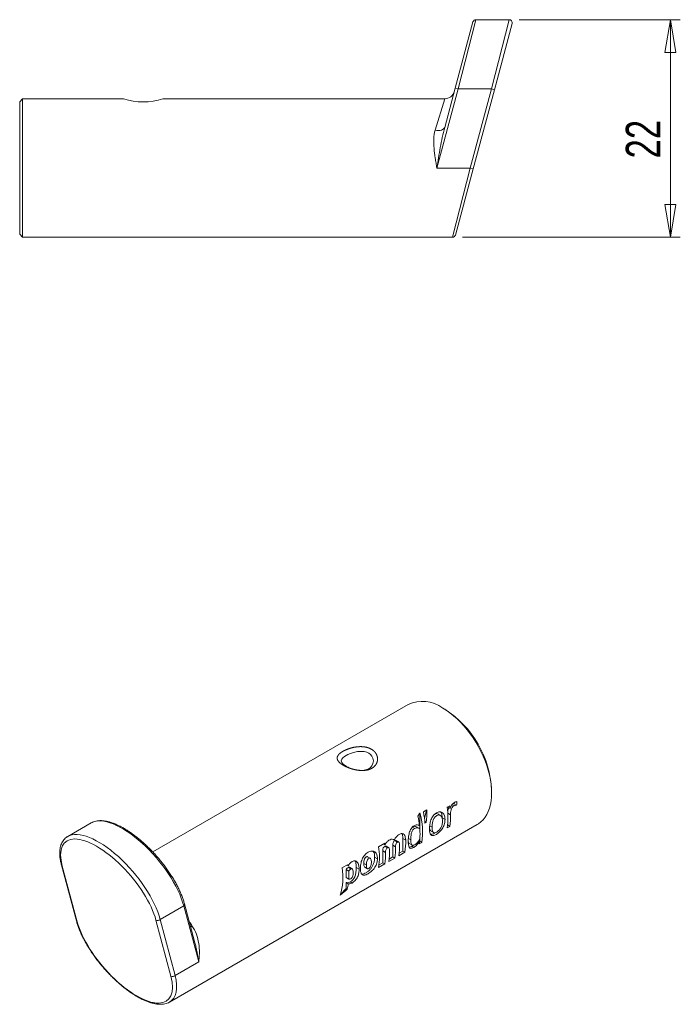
# Model space of a CAD drawing. Header units: millimetres. Extents: x 198 to 337, y 328 to 449.
# Tile 2 of 2: x 270 to 337, y 338 to 437. Entities that reach past the tile are written whole.
import ezdxf

# ---------------------------------------------------------------- set-up
doc = ezdxf.new("R2010")
doc.units = ezdxf.units.MM
doc.styles.add('SLDTEXTSTYLE0', font='TXT', dxfattribs={"width": 0.75})
doc.dimstyles.new('SLDDIMSTYLE1', dxfattribs={"dimtxt": 3.5, "dimasz": 3.302, "dimexe": 0, "dimexo": 0.0625, "dimgap": 0.875, "dimtad": 2, "dimrnd": 1e-09, "dimzin": 12, "dimdsep": 46, "dimtxsty": 'SLDTEXTSTYLE0', "dimblk1": 'CLOSED', "dimblk2": 'CLOSED', "dimsah": 1, "dimcen": 0.09, "dimadec": 0, "dimazin": 0, "dimtfac": 1, "dimtofl": 0, "dimtmove": 0, "dimatfit": 3, "dimldrblk": 'CLOSED', "dimfxl": 1, "dimtolj": 1, "dimtzin": 12, "dimarcsym": 0})

# ---------------------------------------------------------------- blocks, each defined once
blk = doc.blocks.new('_CLOSED')
at = {"color": 0, "linetype": 'ByBlock', "lineweight": -2}
for p, q in [((-1, 0.166667), (0, 0)), ((-1, 0.166667), (-1, -0.166667)), ((0, 0), (-1, -0.166667)), ((0, 0), (-1, 0))]:
    blk.add_line(p, q, dxfattribs=at)
blk = doc.blocks.new('*D3')
at = {"color": 7, "linetype": 'Continuous', "lineweight": 0}
for p, q in [((320.631, 437.174), (336.931, 437.174)), ((335.931, 415.174), (335.931, 437.174)), ((314.896, 415.174), (336.931, 415.174))]:
    blk.add_line(p, q, dxfattribs=at)
at = {"color": 7, "linetype": 'Continuous', "lineweight": 0, "xscale": 3.302, "yscale": 3.302}
for p, rotation in [((335.931, 437.174, -3.608), 90), ((335.931, 415.174, -3.608), 270)]:
    blk.add_blockref('_CLOSED', p, dxfattribs=dict(at, rotation=rotation))
at = {"color": 7, "linetype": 'Continuous', "lineweight": 0, "insert": (331.419, 423.14), "char_height": 3.5, "attachment_point": 1, "rotation": 90, "style": 'SLDTEXTSTYLE0'}
blk.add_mtext('22', dxfattribs=at)

msp = doc.modelspace()

# ---------------------------------------------------------------- linework, layer by layer
at = {"color": 8, "linetype": 'Continuous', "lineweight": 15}
for p, q in [((316.252, 437.174), (314.457, 430.174)), ((313.896, 415.174), (315.692, 422.174)), ((313.827, 357.777), (314.034, 357.658)), ((313.416, 356.93), (313.689, 356.772)), ((311.584, 355.664), (311.831, 355.522)), ((309.432, 354.382), (309.675, 354.242))]:
    msp.add_line(p, q, dxfattribs=at)
at = {"color": 7, "linetype": 'Continuous', "lineweight": 15}
for p, q in [((319.631, 437.174), (316.252, 437.174)), ((317.835, 430.174), (319.631, 437.174)), ((314.167, 430.251), (315.962, 436.951)), ((319.92, 436.796), (318.125, 430.096)), ((314.457, 430.174), (312.313, 422.174)), ((313.104, 426.286), (314.167, 430.251)), ((314.167, 430.251), (314.457, 430.174)), ((317.835, 430.174), (314.457, 430.174)), ((315.692, 422.174), (317.835, 430.174)), ((318.125, 430.096), (317.835, 430.174)), ((270.427, 429.174), (270.127, 428.874)), ((280.629, 429.174), (270.427, 429.174)), ((270.427, 429.174), (270.427, 415.174)), ((313.111, 429.174), (284.617, 429.174)), ((312.138, 425.999), (313.111, 429.174)), ((318.125, 430.096), (315.982, 422.096)), ((270.127, 415.474), (270.127, 428.874)), ((312.313, 422.174), (315.692, 422.174)), ((315.982, 422.096), (314.186, 415.396)), ((315.982, 422.096), (315.692, 422.174)), ((270.127, 415.474), (270.427, 415.174)), ((270.427, 415.174), (313.896, 415.174)), ((309.4, 367.91), (283.584, 353.007)), ((313.113, 367.441), (312.901, 367.563)), ((317.85, 358.99), (317.85, 359.235)), ((313.609, 357.681), (313.351, 357.532)), ((313.409, 357.538), (313.428, 357.577)), ((313.409, 357.566), (313.409, 357.538)), ((313.409, 357.538), (313.645, 357.402)), ((314.101, 358.015), (314.073, 357.87)), ((314.073, 357.87), (314.315, 357.73)), ((310.586, 356.943), (310.586, 355.342)), ((311.255, 357.22), (311.062, 356.373)), ((312.66, 356.709), (312.412, 356.852)), ((277.369, 355.951), (274.979, 354.572)), ((285.29, 337.826), (316.4, 355.786)), ((309.84, 355.521), (310.07, 355.388)), ((310.501, 355.411), (310.248, 355.557)), ((311.092, 356.079), (311.245, 355.99)), ((311.104, 355.909), (311.245, 355.99)), ((312.855, 356.448), (313.138, 356.284)), ((313.351, 355.446), (313.609, 355.595)), ((313.409, 355.711), (313.389, 355.699)), ((313.409, 355.884), (313.409, 355.711)), ((313.409, 355.711), (313.609, 355.595)), ((311.736, 355.112), (311.984, 354.969)), ((307.043, 353.891), (306.424, 353.533)), ((306.922, 353.821), (307.064, 353.74)), ((307.043, 353.561), (307.308, 353.408)), ((307.445, 353.43), (307.176, 353.586)), ((307.862, 353.7), (307.862, 352.508)), ((307.862, 353.7), (308.143, 353.538)), ((308.061, 354.149), (308.326, 353.996)), ((308.461, 354.018), (308.192, 354.173)), ((308.88, 354.371), (308.88, 353.096)), ((308.88, 354.371), (309.159, 354.21)), ((309.566, 353.836), (309.812, 353.694)), ((309.934, 353.68), (309.785, 353.575)), ((309.785, 353.575), (309.977, 353.463)), ((310.462, 354.109), (310.564, 354.051)), ((310.528, 353.817), (310.786, 353.966)), ((310.586, 354.081), (310.548, 354.059)), ((310.586, 354.292), (310.586, 354.081)), ((310.586, 354.081), (310.786, 353.966)), ((305.576, 352.364), (305.308, 352.519)), ((306.843, 353.112), (306.843, 351.92)), ((306.843, 353.112), (307.124, 352.95)), ((307.862, 352.508), (307.48, 352.288)), ((307.862, 352.508), (308.061, 352.393)), ((308.457, 352.621), (309.08, 352.981)), ((308.88, 353.096), (308.495, 352.874)), ((308.88, 353.096), (309.08, 352.981)), ((274.349, 351.685), (275.865, 346.028)), ((274.434, 351.581), (275.95, 345.924)), ((303.339, 351.752), (302.719, 351.395)), ((304.917, 351.853), (305.2, 351.69)), ((306.021, 352.491), (306.304, 352.327)), ((306.424, 351.447), (307.043, 351.805)), ((306.843, 351.92), (306.462, 351.7)), ((306.843, 351.92), (307.043, 351.805)), ((307.442, 352.035), (308.061, 352.393)), ((303.139, 350.426), (303.139, 351.224)), ((303.139, 351.224), (303.41, 351.068)), ((303.359, 351.451), (303.623, 351.298)), ((303.741, 351.315), (303.473, 351.47)), ((304.168, 351.425), (304.45, 351.261)), ((305.017, 351.467), (305.285, 351.312)), ((303.139, 350.426), (303.41, 350.269)), ((303.139, 349.921), (303.139, 349.301)), ((303.139, 349.921), (303.36, 349.794)), ((303.541, 349.971), (303.734, 349.859)), ((303.139, 349.301), (302.571, 348.711)), ((303.139, 349.301), (303.243, 349.241)), ((286.716, 347.55), (284.327, 346.17)), ((288.232, 341.892), (286.716, 347.55)), ((287.81, 343.957), (286.793, 347.75)), ((285.425, 340.454), (283.91, 346.111)), ((284.327, 346.17), (285.842, 340.513)), ((285.842, 340.513), (288.232, 341.892))]:
    msp.add_line(p, q, dxfattribs=at)
at = {"color": 144, "linetype": 'Continuous', "lineweight": 0}
for p, q in [((311.311, 357.252), (310.956, 357.047)), ((303.211, 351.679), (303.361, 351.593))]:
    msp.add_line(p, q, dxfattribs=at)
at = {"color": 7, "linetype": 'Continuous', "lineweight": 15, "flags": 128}
for points in [[(313.104, 426.286), (313.064, 426.199), (312.995, 426.123), (312.898, 426.06), (312.778, 426.012), (312.637, 425.982), (312.48, 425.969), (312.312, 425.975), (312.138, 425.999)], [(316.4, 355.786), (316.528, 355.866), (316.77, 356.05), (316.989, 356.267), (317.186, 356.515), (317.359, 356.793), (317.507, 357.1), (317.63, 357.433), (317.725, 357.79), (317.794, 358.171), (317.836, 358.571), (317.85, 358.99), (317.836, 359.426), (317.794, 359.874), (317.725, 360.334), (317.63, 360.802), (317.507, 361.276), (317.359, 361.753), (317.186, 362.231), (316.989, 362.707), (316.77, 363.178), (316.528, 363.641), (316.266, 364.094), (315.986, 364.535), (315.688, 364.961), (315.375, 365.369), (315.047, 365.758), (314.708, 366.125), (314.359, 366.468), (314.001, 366.785), (313.638, 367.074), (313.27, 367.334), (312.9, 367.564)], [(304.51, 361.261), (304.651, 361.25), (304.971, 361.276), (305.226, 361.34), (305.419, 361.427), (305.585, 361.547), (305.736, 361.718), (305.849, 361.942), (305.894, 362.215), (305.851, 362.483), (305.74, 362.705), (305.589, 362.877), (305.419, 363), (305.22, 363.09), (304.963, 363.154), (304.645, 363.18), (304.273, 363.151), (303.895, 363.07), (303.575, 362.965), (303.32, 362.854), (303.126, 362.751), (302.961, 362.647), (302.81, 362.523), (302.697, 362.378), (302.652, 362.215), (302.695, 362.055), (302.806, 361.91), (302.957, 361.784), (303.127, 361.676), (303.127, 361.676)]]:
    msp.add_lwpolyline(points, dxfattribs=at)
at = {"color": 8, "linetype": 'Continuous', "lineweight": 15, "flags": 128}
msp.add_lwpolyline([(287.421, 345.409), (287.452, 345.447), (287.551, 345.551)], dxfattribs=at)
at = {"color": 7, "linetype": 'Continuous', "lineweight": 15}
for centre, radius, start, end in [((316.252, 436.874), 0.3, 90.44771, 165), ((319.631, 436.874), 0.3, 345, 90.44771), ((282.627, 435.401), 6.54, 252.21481, 287.72173), ((313.111, 430.174), 1, 269.88922, 345), ((313.896, 415.474), 0.3, 270.44771, 345), ((310.859, 364.794), 3.44, 53.60737, 115.08217), ((307.589, 358.782), 10.27, 2.52882, 57.4658), ((306.861, 356.489), 6.573, 350.87047, 9.12953), ((305.474, 356.483), 8.222, 6.41318, 8.37503), ((301.806, 354.623), 8.815, 6.68664, 13.1336), ((303.597, 355.031), 7.267, 351.56812, 15.45821), ((307.833, 356.582), 5.86, 350.30399, 1.86051), ((304.028, 354.824), 6.583, 355.41589, 4.48005), ((299.934, 352.49), 6.573, 350.87047, 9.12953), ((298.802, 352.679), 8.329, 7.31976, 8.36854), ((302.311, 353.377), 5.834, 350.2874, 1.57817), ((302.713, 353.605), 5.827, 350.28332, 1.50768), ((303.262, 353.972), 5.901, 350.33171, 2.31726), ((305.508, 354.705), 5.098, 349.97207, 352.62907), ((301.293, 352.789), 5.834, 350.2874, 1.57817), ((301.698, 353.019), 5.827, 350.28332, 1.50768), ((296.917, 350.374), 5.892, 342.89515, 9.97512), ((296.825, 350.669), 6.596, 356.52985, 3.47015), ((298.756, 350.479), 4.654, 344.58134, 351.53583), ((284.073, 346.455), 0.381, 244.53848, 311.62789), ((285.589, 340.798), 0.381, 244.53848, 311.62789)]:
    msp.add_arc(centre, radius, start, end, dxfattribs=at)
at = {"color": 8, "linetype": 'Continuous', "lineweight": 15}
for centre, radius, start, end in [((274.514, 351.733), 0.171, 196.08451, 242.318), ((286.591, 347.713), 0.205, 307.27515, 10.3024), ((276.029, 346.075), 0.171, 196.08524, 242.31798)]:
    msp.add_arc(centre, radius, start, end, dxfattribs=at)
at = {"color": 144, "linetype": 'Continuous', "lineweight": 0}
msp.add_arc((295.105, 350.541), 8.322, 7.2594, 8.36885, dxfattribs=at)
at = {"color": 7, "linetype": 'Continuous', "lineweight": 15}
for centre, major_axis, ratio, start_param, end_param in [((309.247, 359.739), (-1.714, 6.936), 0.692895, 4.25332, 4.30679), ((303.053, 356.164), (9.2, 10.562), 0.401693, 5.090268, 5.120968), ((306.162, 357.958), (-3.188, 6.239), 0.608587, 4.091874, 4.271007), ((306.14, 357.946), (-1.199, 7.124), 0.706142, 4.318156, 4.497288), ((281.766, 350.407), (-4.581, 5.415), 0.418152, 6.202995, 6.207861), ((279.377, 349.028), (-4.581, 5.415), 0.418152, 6.204818, 6.258764), ((279.172, 348.846), (-4.423, 5.16), 0.410799, 3.850314, 6.991907), ((301.77, 355.423), (12.747, 12.569), 0.308897, 4.47515, 4.527483), ((280.688, 343.189), (-4.423, 5.16), 0.410799, 0.708721, 3.850314), ((280.893, 343.371), (-4.581, 5.415), 0.418152, 3.063226, 3.066268)]:
    msp.add_ellipse(centre, major_axis=major_axis, ratio=ratio, start_param=start_param, end_param=end_param, dxfattribs=at)
at = {"color": 8, "linetype": 'Continuous', "lineweight": 15}
for centre, major_axis, ratio, start_param, end_param in [((281.766, 350.407), (-4.581, 5.415), 0.418152, 3.851747, 6.202995), ((279.377, 349.028), (-4.581, 5.415), 0.418152, 3.851747, 6.204818), ((284.233, 345.299), (-4.752, 5.313), 0.386312, 4.424542, 4.489754), ((280.893, 343.371), (-4.581, 5.415), 0.418152, 3.066268, 3.851747)]:
    msp.add_ellipse(centre, major_axis=major_axis, ratio=ratio, start_param=start_param, end_param=end_param, dxfattribs=at)
at = {"color": 7, "linetype": 'Continuous', "lineweight": 15}
for points, knots in [([(313.104, 426.286), (312.925, 425.616), (312.789, 424.932), (312.538, 423.557), (312.426, 422.865), (312.313, 422.174)], [0, 0, 0, 0, 0.5, 0.5, 1, 1, 1, 1]), ([(312.138, 425.999), (312.053, 425.719), (312.013, 425.425), (311.985, 424.81), (311.998, 424.486), (312.054, 423.839), (312.098, 423.511), (312.173, 423.014), (312.2, 422.847), (312.255, 422.511), (312.284, 422.341), (312.313, 422.174)], [0, 0, 0, 0, 0.25, 0.25, 0.5, 0.5, 0.75, 0.75, 0.875, 0.875, 1, 1, 1, 1]), ([(305.59, 363.455), (305.781, 363.344), (305.867, 363.281), (306.018, 363.142), (306.084, 363.064), (306.191, 362.9), (306.233, 362.813), (306.292, 362.633), (306.31, 362.539), (306.32, 362.353), (306.311, 362.26), (306.266, 362.077), (306.231, 361.987), (306.088, 361.734), (305.941, 361.583), (305.658, 361.419), (305.552, 361.373), (305.326, 361.303), (305.207, 361.279), (304.831, 361.232), (304.565, 361.239), (304.165, 361.299), (304.034, 361.325), (303.774, 361.39), (303.646, 361.428), (303.401, 361.513), (303.285, 361.559), (303.062, 361.659), (302.957, 361.712), (302.673, 361.876), (302.517, 361.994), (302.357, 362.171), (302.314, 362.231), (302.254, 362.351), (302.236, 362.41), (302.226, 362.529), (302.235, 362.59), (302.28, 362.709), (302.315, 362.768), (302.459, 362.946), (302.603, 363.064), (302.891, 363.23), (302.995, 363.282), (303.221, 363.38), (303.342, 363.426), (303.716, 363.547), (303.984, 363.608), (304.381, 363.651), (304.515, 363.657), (304.775, 363.654), (304.901, 363.643), (305.146, 363.605), (305.265, 363.576), (305.486, 363.501), (305.59, 363.455), (305.781, 363.344)], [-0.03125, -0.03125, 0, 0, 0.03125, 0.03125, 0.0625, 0.0625, 0.09375, 0.09375, 0.125, 0.125, 0.15625, 0.15625, 0.1875, 0.1875, 0.25, 0.25, 0.28125, 0.28125, 0.3125, 0.3125, 0.375, 0.375, 0.40625, 0.40625, 0.4375, 0.4375, 0.46875, 0.46875, 0.5, 0.5, 0.5625, 0.5625, 0.59375, 0.59375, 0.625, 0.625, 0.65625, 0.65625, 0.6875, 0.6875, 0.75, 0.75, 0.78125, 0.78125, 0.8125, 0.8125, 0.875, 0.875, 0.90625, 0.90625, 0.9375, 0.9375, 0.96875, 0.96875, 1, 1, 1.03125, 1.03125]), ([(303.127, 361.676), (303.192, 361.641), (303.331, 361.564), (303.591, 361.451), (303.793, 361.391), (303.9, 361.358)], [0, 0, 0, 0, 0.290932, 0.62465, 1, 1, 1, 1]), ([(314.049, 357.987), (313.957, 357.934), (313.873, 357.849), (313.735, 357.644), (313.679, 357.525), (313.645, 357.402)], [0, 0, 0, 0, 0.5, 0.5, 1, 1, 1, 1]), ([(313.689, 356.772), (313.687, 356.847), (313.689, 356.924), (313.704, 357.085), (313.718, 357.171), (313.768, 357.341), (313.807, 357.426), (313.908, 357.567), (313.97, 357.621), (314.034, 357.658)], [0, 0, 0, 0, 0.25, 0.25, 0.5, 0.5, 0.75, 0.75, 1, 1, 1, 1]), ([(314.073, 357.87), (314.029, 357.87), (313.961, 357.871), (313.886, 357.832), (313.859, 357.819)], [0, 0, 0, 0, 0.643404, 1, 1, 1, 1]), ([(314.034, 357.658), (314.081, 357.685), (314.129, 357.708), (314.224, 357.733), (314.271, 357.735), (314.315, 357.73)], [0, 0, 0, 0, 0.5, 0.5, 1, 1, 1, 1]), ([(314.339, 358.093), (314.292, 358.093), (314.243, 358.079), (314.145, 358.04), (314.097, 358.015), (314.049, 357.987)], [0, 0, 0, 0, 0.5, 0.5, 1, 1, 1, 1]), ([(313.138, 356.284), (313.138, 356.418), (313.122, 356.545), (313.047, 356.778), (312.988, 356.88), (312.866, 356.988), (312.821, 357.016), (312.721, 357.054), (312.666, 357.064), (312.497, 357.063), (312.377, 357.024), (312.146, 356.887), (312.037, 356.79), (311.848, 356.545), (311.771, 356.398), (311.658, 356.095), (311.622, 355.938), (311.577, 355.64), (311.569, 355.496), (311.569, 355.363)], [0, 0, 0, 0, 0.125, 0.125, 0.25, 0.25, 0.3125, 0.3125, 0.375, 0.375, 0.5, 0.5, 0.625, 0.625, 0.75, 0.75, 0.875, 0.875, 1, 1, 1, 1]), ([(312.88, 356.128), (312.88, 356.224), (312.871, 356.317), (312.83, 356.49), (312.797, 356.571), (312.697, 356.695), (312.629, 356.736), (312.474, 356.751), (312.387, 356.725), (312.261, 356.653), (312.22, 356.624), (312.142, 356.554), (312.104, 356.513), (312.003, 356.376), (311.95, 356.265), (311.879, 356.042), (311.859, 355.931), (311.834, 355.719), (311.83, 355.618), (311.831, 355.522)], [0, 0, 0, 0, 0.125, 0.125, 0.25, 0.25, 0.375, 0.375, 0.5, 0.5, 0.5625, 0.5625, 0.625, 0.625, 0.75, 0.75, 0.875, 0.875, 1, 1, 1, 1]), ([(312.071, 356.809), (312.146, 356.846), (312.276, 356.909), (312.367, 356.86), (312.405, 356.839)], [0, 0, 0, 0, 0.585861, 1, 1, 1, 1]), ([(312.687, 357.055), (312.71, 357.032), (312.78, 356.959), (312.84, 356.75), (312.85, 356.553), (312.855, 356.448)], [0, 0, 0, 0, 0.180294, 0.559952, 1, 1, 1, 1]), ([(313.522, 357.473), (313.51, 357.45), (313.461, 357.355), (313.42, 357.164), (313.413, 357.016), (313.409, 356.934)], [0, 0, 0, 0, 0.126036, 0.522158, 1, 1, 1, 1]), ([(286.793, 347.75), (286.776, 347.813), (286.725, 347.996), (286.622, 348.309), (286.476, 348.69), (286.307, 349.079), (286.116, 349.474), (285.904, 349.872), (285.673, 350.273), (285.423, 350.674), (285.155, 351.074), (284.873, 351.47), (284.575, 351.86), (284.265, 352.243), (283.944, 352.618), (283.613, 352.981), (283.274, 353.332), (282.928, 353.669), (282.578, 353.99), (282.224, 354.294), (281.868, 354.58), (281.512, 354.846), (281.157, 355.092), (280.805, 355.315), (280.457, 355.515), (280.115, 355.69), (279.779, 355.841), (279.451, 355.966), (279.132, 356.063), (278.824, 356.133), (278.527, 356.173), (278.244, 356.182), (277.976, 356.161), (277.728, 356.107), (277.53, 356.04), (277.424, 355.978), (277.386, 355.956)], [0, 0, 0, 0, 0.016435, 0.047854, 0.079182, 0.110401, 0.141506, 0.172491, 0.203354, 0.234094, 0.264709, 0.2952, 0.325568, 0.355817, 0.385952, 0.415981, 0.445913, 0.475758, 0.505532, 0.535249, 0.564928, 0.594589, 0.624253, 0.653937, 0.683666, 0.713464, 0.743358, 0.77337, 0.803516, 0.833797, 0.864185, 0.894577, 0.924789, 0.954604, 0.983838, 1, 1, 1, 1]), ([(310.012, 355.657), (309.955, 355.624), (309.902, 355.583), (309.801, 355.484), (309.754, 355.425), (309.629, 355.233), (309.568, 355.082), (309.483, 354.784), (309.458, 354.635), (309.427, 354.353), (309.421, 354.219), (309.421, 354.091)], [0, 0, 0, 0, 0.125, 0.125, 0.25, 0.25, 0.5, 0.5, 0.75, 0.75, 1, 1, 1, 1]), ([(309.84, 355.521), (309.897, 355.548), (310.008, 355.599), (310.151, 355.607), (310.213, 355.561), (310.239, 355.542)], [0, 0, 0, 0, 0.37808, 0.737567, 1, 1, 1, 1]), ([(310.561, 355.649), (310.486, 355.702), (310.4, 355.739), (310.258, 355.743), (310.208, 355.736), (310.11, 355.707), (310.061, 355.685), (310.012, 355.657)], [0, 0, 0, 0, 0.5, 0.5, 0.75, 0.75, 1, 1, 1, 1]), ([(311.569, 355.363), (311.569, 355.229), (311.577, 355.106), (311.62, 354.89), (311.655, 354.801), (311.74, 354.712), (311.773, 354.69), (311.849, 354.663), (311.894, 354.659), (312.036, 354.672), (312.148, 354.716), (312.381, 354.852), (312.501, 354.945), (312.726, 355.173), (312.828, 355.306), (312.988, 355.584), (313.047, 355.729), (313.122, 356.011), (313.138, 356.15), (313.138, 356.284)], [0, 0, 0, 0, 0.125, 0.125, 0.25, 0.25, 0.3125, 0.3125, 0.375, 0.375, 0.5, 0.5, 0.625, 0.625, 0.75, 0.75, 0.875, 0.875, 1, 1, 1, 1]), ([(311.831, 355.522), (311.831, 355.425), (311.835, 355.334), (311.859, 355.17), (311.879, 355.095), (311.949, 354.984), (311.999, 354.949), (312.134, 354.942), (312.216, 354.97), (312.384, 355.067), (312.471, 355.136), (312.63, 355.311), (312.697, 355.413), (312.796, 355.62), (312.83, 355.726), (312.871, 355.93), (312.88, 356.03), (312.88, 356.128)], [0, 0, 0, 0, 0.125, 0.125, 0.25, 0.25, 0.375, 0.375, 0.5, 0.5, 0.625, 0.625, 0.75, 0.75, 0.875, 0.875, 1, 1, 1, 1]), ([(274.991, 354.574), (274.963, 354.559), (274.867, 354.509), (274.726, 354.393), (274.57, 354.231), (274.44, 354.043), (274.335, 353.832), (274.255, 353.599), (274.2, 353.342), (274.172, 353.063), (274.17, 352.763), (274.196, 352.443), (274.248, 352.112), (274.304, 351.856), (274.342, 351.714), (274.349, 351.685)], [0, 0, 0, 0, 0.033734, 0.115359, 0.196413, 0.277623, 0.359938, 0.444107, 0.530465, 0.618881, 0.708876, 0.799853, 0.891297, 0.977994, 1, 1, 1, 1]), ([(308.491, 354.779), (308.394, 354.723), (308.3, 354.647), (308.136, 354.455), (308.065, 354.339), (308, 354.22)], [0, 0, 0, 0, 0.5, 0.5, 1, 1, 1, 1]), ([(309.159, 354.21), (309.155, 354.317), (309.143, 354.42), (309.092, 354.613), (309.053, 354.703), (308.933, 354.834), (308.852, 354.87), (308.719, 354.868), (308.673, 354.858), (308.582, 354.827), (308.536, 354.805), (308.491, 354.779)], [0, 0, 0, 0, 0.25, 0.25, 0.5, 0.5, 0.75, 0.75, 0.875, 0.875, 1, 1, 1, 1]), ([(308.781, 354.866), (308.809, 354.808), (308.875, 354.671), (308.878, 354.481), (308.88, 354.371)], [0, 0, 0, 0, 0.4238643, 1, 1, 1, 1]), ([(310.07, 355.388), (309.988, 355.341), (309.909, 355.267), (309.79, 355.071), (309.753, 354.958), (309.705, 354.741), (309.693, 354.635), (309.678, 354.433), (309.676, 354.336), (309.675, 354.242)], [0, 0, 0, 0, 0.25, 0.25, 0.5, 0.5, 0.75, 0.75, 1, 1, 1, 1]), ([(310.591, 355.338), (310.53, 355.405), (310.449, 355.447), (310.269, 355.468), (310.168, 355.445), (310.07, 355.388)], [0, 0, 0, 0, 0.5, 0.5, 1, 1, 1, 1]), ([(311.743, 355.126), (311.725, 355.131), (311.664, 355.149), (311.608, 355.261), (311.583, 355.367), (311.571, 355.421)], [0, 0, 0, 0, 0.170448, 0.581221, 1, 1, 1, 1]), ([(312.155, 354.957), (312.125, 354.934), (312.025, 354.857), (311.857, 354.788), (311.736, 354.787), (311.68, 354.786)], [0, 0, 0, 0, 0.187338, 0.6174857, 1, 1, 1, 1]), ([(307.176, 353.585), (307.176, 353.586), (307.162, 353.599), (307.115, 353.597), (307.068, 353.574), (307.043, 353.561)], [0, 0, 0, 0, 0.002105, 0.4777538, 1, 1, 1, 1]), ([(307.466, 354.187), (307.387, 354.141), (307.311, 354.08), (307.176, 353.928), (307.116, 353.837), (307.064, 353.74)], [0, 0, 0, 0, 0.5, 0.5, 1, 1, 1, 1]), ([(307.97, 354.235), (307.942, 354.25), (307.865, 354.293), (307.689, 354.298), (307.547, 354.227), (307.466, 354.187)], [0, 0, 0, 0, 0.193097, 0.541956, 1, 1, 1, 1]), ([(308.192, 354.173), (308.174, 354.178), (308.135, 354.189), (308.087, 354.163), (308.061, 354.149)], [0, 0, 0, 0, 0.470375, 1, 1, 1, 1]), ([(308.143, 353.538), (308.142, 353.577), (308.142, 353.618), (308.148, 353.701), (308.154, 353.745), (308.179, 353.835), (308.2, 353.881), (308.258, 353.951), (308.292, 353.976), (308.326, 353.996)], [0, 0, 0, 0, 0.25, 0.25, 0.5, 0.5, 0.75, 0.75, 1, 1, 1, 1]), ([(308.326, 353.996), (308.36, 354.016), (308.396, 354.03), (308.458, 354.026), (308.483, 354.005), (308.514, 353.947), (308.523, 353.911), (308.535, 353.837), (308.538, 353.798), (308.539, 353.758)], [0, 0, 0, 0, 0.25, 0.25, 0.5, 0.5, 0.75, 0.75, 1, 1, 1, 1]), ([(309.421, 354.091), (309.42, 353.969), (309.423, 353.856), (309.448, 353.65), (309.47, 353.557), (309.549, 353.419), (309.609, 353.375), (309.77, 353.367), (309.871, 353.402), (309.977, 353.463)], [0, 0, 0, 0, 0.25, 0.25, 0.5, 0.5, 0.75, 0.75, 1, 1, 1, 1]), ([(309.569, 353.839), (309.539, 353.862), (309.464, 353.918), (309.437, 354.031), (309.421, 354.099)], [0, 0, 0, 0, 0.396685, 1, 1, 1, 1]), ([(309.785, 353.575), (309.718, 353.539), (309.618, 353.487), (309.534, 353.497), (309.506, 353.5)], [0, 0, 0, 0, 0.668177, 1, 1, 1, 1]), ([(309.675, 354.242), (309.675, 354.152), (309.677, 354.067), (309.695, 353.91), (309.71, 353.837), (309.765, 353.724), (309.808, 353.684), (309.926, 353.668), (310.002, 353.692), (310.081, 353.738)], [0, 0, 0, 0, 0.25, 0.25, 0.5, 0.5, 0.75, 0.75, 1, 1, 1, 1]), ([(309.977, 353.463), (310.082, 353.524), (310.19, 353.608), (310.39, 353.811), (310.483, 353.928), (310.564, 354.051)], [0, 0, 0, 0, 0.5, 0.5, 1, 1, 1, 1]), ([(310.081, 353.738), (310.176, 353.792), (310.273, 353.875), (310.447, 354.071), (310.524, 354.182), (310.59, 354.297)], [0, 0, 0, 0, 0.5, 0.5, 1, 1, 1, 1]), ([(306.304, 352.327), (306.304, 352.467), (306.287, 352.6), (306.224, 352.78), (306.197, 352.835), (306.131, 352.932), (306.09, 352.975), (305.955, 353.075), (305.841, 353.104), (305.661, 353.089), (305.599, 353.075), (305.477, 353.032), (305.416, 353.003), (305.235, 352.899), (305.119, 352.808), (304.91, 352.569), (304.819, 352.422), (304.688, 352.107), (304.645, 351.941), (304.596, 351.627), (304.587, 351.476), (304.587, 351.336)], [0, 0, 0, 0, 0.125, 0.125, 0.1875, 0.1875, 0.25, 0.25, 0.375, 0.375, 0.4375, 0.4375, 0.5, 0.5, 0.625, 0.625, 0.75, 0.75, 0.875, 0.875, 1, 1, 1, 1]), ([(304.917, 351.853), (304.919, 351.931), (304.922, 352.064), (304.96, 352.237), (305.01, 352.346), (305.054, 352.41), (305.105, 352.462), (305.161, 352.501), (305.217, 352.527), (305.269, 352.535), (305.295, 352.524), (305.308, 352.519)], [0, 0, 0, 0, 0.273893, 0.472262, 0.55186, 0.625092, 0.698365, 0.777549, 0.856734, 0.930011, 1, 1, 1, 1]), ([(305.855, 353.086), (305.874, 353.069), (305.944, 353.004), (306.005, 352.799), (306.016, 352.599), (306.021, 352.491)], [0, 0, 0, 0, 0.147129, 0.541707, 1, 1, 1, 1]), ([(307.124, 352.95), (307.123, 352.989), (307.124, 353.03), (307.13, 353.114), (307.135, 353.158), (307.16, 353.247), (307.182, 353.293), (307.24, 353.363), (307.274, 353.388), (307.308, 353.408)], [0, 0, 0, 0, 0.25, 0.25, 0.5, 0.5, 0.75, 0.75, 1, 1, 1, 1]), ([(307.308, 353.408), (307.342, 353.428), (307.377, 353.442), (307.44, 353.439), (307.466, 353.419), (307.499, 353.362), (307.508, 353.326), (307.52, 353.251), (307.523, 353.212), (307.524, 353.172)], [0, 0, 0, 0, 0.25, 0.25, 0.5, 0.5, 0.75, 0.75, 1, 1, 1, 1]), ([(303.758, 352.047), (303.68, 352.001), (303.604, 351.939), (303.471, 351.782), (303.415, 351.688), (303.361, 351.593)], [0, 0, 0, 0, 0.5, 0.5, 1, 1, 1, 1]), ([(304.45, 351.261), (304.45, 351.382), (304.441, 351.501), (304.395, 351.727), (304.359, 351.836), (304.274, 351.97), (304.241, 352.011), (304.163, 352.074), (304.119, 352.098), (304.023, 352.121), (303.971, 352.121), (303.864, 352.099), (303.811, 352.077), (303.758, 352.047)], [0, 0, 0, 0, 0.25, 0.25, 0.5, 0.5, 0.625, 0.625, 0.75, 0.75, 0.875, 0.875, 1, 1, 1, 1]), ([(304.025, 352.116), (304.027, 352.114), (304.069, 352.079), (304.11, 351.941), (304.162, 351.717), (304.166, 351.528), (304.168, 351.425)], [0, 0, 0, 0, 0.015137, 0.286019, 0.610284, 1, 1, 1, 1]), ([(304.587, 351.336), (304.587, 351.196), (304.596, 351.069), (304.634, 350.904), (304.651, 350.855), (304.694, 350.77), (304.722, 350.734), (304.82, 350.655), (304.909, 350.639), (305.064, 350.666), (305.12, 350.683), (305.235, 350.73), (305.294, 350.76), (305.475, 350.864), (305.599, 350.953), (305.839, 351.175), (305.953, 351.309), (306.134, 351.595), (306.202, 351.747), (306.286, 352.041), (306.304, 352.187), (306.304, 352.327)], [0, 0, 0, 0, 0.125, 0.125, 0.1875, 0.1875, 0.25, 0.25, 0.375, 0.375, 0.4375, 0.4375, 0.5, 0.5, 0.625, 0.625, 0.75, 0.75, 0.875, 0.875, 1, 1, 1, 1]), ([(306.021, 352.491), (306.016, 352.377), (306.007, 352.165), (305.923, 351.834), (305.789, 351.536), (305.609, 351.275), (305.395, 351.059), (305.161, 350.895), (304.93, 350.795), (304.768, 350.754), (304.703, 350.776), (304.696, 350.778)], [0, 0, 0, 0, 0.14921, 0.278617, 0.395666, 0.5083, 0.623748, 0.747484, 0.871083, 0.986219, 1, 1, 1, 1]), ([(305.018, 351.468), (305.016, 351.469), (304.999, 351.474), (304.962, 351.524), (304.922, 351.648), (304.919, 351.778), (304.917, 351.853)], [0, 0, 0, 0, 0.01516, 0.159925, 0.517282, 1, 1, 1, 1]), ([(305.688, 351.972), (305.688, 352.026), (305.686, 352.079), (305.673, 352.181), (305.663, 352.23), (305.627, 352.318), (305.6, 352.356), (305.523, 352.386), (305.473, 352.374), (305.379, 352.321), (305.331, 352.277), (305.263, 352.164), (305.242, 352.099), (305.215, 351.976), (305.209, 351.916), (305.201, 351.8), (305.2, 351.744), (305.2, 351.69)], [0, 0, 0, 0, 0.125, 0.125, 0.25, 0.25, 0.375, 0.375, 0.5, 0.5, 0.625, 0.625, 0.75, 0.75, 0.875, 0.875, 1, 1, 1, 1]), ([(305.2, 351.69), (305.2, 351.636), (305.201, 351.583), (305.209, 351.484), (305.216, 351.438), (305.242, 351.355), (305.262, 351.321), (305.329, 351.294), (305.376, 351.306), (305.47, 351.36), (305.52, 351.403), (305.598, 351.512), (305.625, 351.574), (305.661, 351.691), (305.672, 351.749), (305.686, 351.862), (305.688, 351.917), (305.688, 351.972)], [0, 0, 0, 0, 0.125, 0.125, 0.25, 0.25, 0.375, 0.375, 0.5, 0.5, 0.625, 0.625, 0.75, 0.75, 0.875, 0.875, 1, 1, 1, 1]), ([(303.359, 351.451), (303.375, 351.459), (303.404, 351.474), (303.445, 351.482), (303.464, 351.472), (303.473, 351.468)], [0, 0, 0, 0, 0.371647, 0.713353, 1, 1, 1, 1]), ([(303.623, 351.298), (303.583, 351.275), (303.543, 351.242), (303.472, 351.163), (303.44, 351.116), (303.41, 351.068)], [0, 0, 0, 0, 0.5, 0.5, 1, 1, 1, 1]), ([(303.838, 350.884), (303.838, 350.989), (303.834, 351.095), (303.799, 351.236), (303.783, 351.282), (303.735, 351.321), (303.714, 351.327), (303.67, 351.322), (303.646, 351.312), (303.623, 351.298)], [0, 0, 0, 0, 0.5, 0.5, 0.75, 0.75, 0.875, 0.875, 1, 1, 1, 1]), ([(303.627, 350.303), (303.648, 350.315), (303.67, 350.331), (303.713, 350.37), (303.732, 350.394), (303.78, 350.472), (303.798, 350.528), (303.833, 350.685), (303.838, 350.785), (303.838, 350.884)], [0, 0, 0, 0, 0.125, 0.125, 0.25, 0.25, 0.5, 0.5, 1, 1, 1, 1]), ([(303.734, 349.859), (303.788, 349.891), (303.843, 349.927), (303.952, 350.015), (304.006, 350.065), (304.106, 350.177), (304.153, 350.239), (304.234, 350.365), (304.27, 350.431), (304.357, 350.627), (304.395, 350.758), (304.441, 351.013), (304.451, 351.137), (304.45, 351.261)], [0, 0, 0, 0, 0.125, 0.125, 0.25, 0.25, 0.375, 0.375, 0.5, 0.5, 0.75, 0.75, 1, 1, 1, 1]), ([(303.36, 349.794), (303.411, 349.78), (303.465, 349.772), (303.589, 349.79), (303.66, 349.817), (303.734, 349.859)], [0, 0, 0, 0, 0.5, 0.5, 1, 1, 1, 1]), ([(303.41, 350.269), (303.44, 350.26), (303.473, 350.253), (303.545, 350.263), (303.585, 350.279), (303.627, 350.303)], [0, 0, 0, 0, 0.5, 0.5, 1, 1, 1, 1]), ([(275.865, 346.028), (275.883, 345.965), (275.934, 345.781), (276.037, 345.469), (276.183, 345.088), (276.352, 344.699), (276.543, 344.304), (276.754, 343.905), (276.986, 343.504), (277.236, 343.103), (277.503, 342.704), (277.786, 342.308), (278.083, 341.917), (278.393, 341.534), (278.714, 341.16), (279.045, 340.797), (279.385, 340.446), (279.73, 340.109), (280.081, 339.788), (280.435, 339.483), (280.791, 339.197), (281.147, 338.931), (281.501, 338.686), (281.853, 338.463), (282.201, 338.263), (282.544, 338.087), (282.88, 337.937), (283.207, 337.812), (283.526, 337.714), (283.835, 337.645), (284.131, 337.605), (284.415, 337.595), (284.682, 337.616), (284.931, 337.67), (285.131, 337.739), (285.239, 337.802), (285.278, 337.825)], [0, 0, 0, 0, 0.016422, 0.047815, 0.079117, 0.11031, 0.141389, 0.172349, 0.203187, 0.233901, 0.264491, 0.294957, 0.3253, 0.355524, 0.385635, 0.415639, 0.445546, 0.475367, 0.505116, 0.534809, 0.564463, 0.5941, 0.623739, 0.653399, 0.683103, 0.712877, 0.742746, 0.772734, 0.802855, 0.833111, 0.863474, 0.893841, 0.924028, 0.953818, 0.983029, 1, 1, 1, 1]), ([(287.551, 345.551), (287.74, 345.283), (287.884, 344.993), (288.105, 344.385), (288.182, 344.066), (288.278, 343.436), (288.298, 343.122), (288.296, 342.655), (288.29, 342.501), (288.268, 342.194), (288.252, 342.04), (288.232, 341.892)], [0, 0, 0, 0, 0.25, 0.25, 0.5, 0.5, 0.75, 0.75, 0.875, 0.875, 1, 1, 1, 1])]:
    msp.add_open_spline(points, degree=3, knots=knots, dxfattribs=at)
for points in [[(307.043, 353.561), (306.915, 353.488), (306.843, 353.374), (306.843, 353.112)], [(308.061, 354.149), (307.934, 354.076), (307.862, 353.962), (307.862, 353.7)], [(303.139, 351.224), (303.204, 351.321), (303.27, 351.399), (303.359, 351.451)], [(304.168, 351.425), (304.168, 350.678), (303.937, 350.199), (303.541, 349.971)], [(303.541, 349.971), (303.363, 349.867), (303.239, 349.891), (303.139, 349.921)]]:
    msp.add_open_spline(points, degree=3, dxfattribs=at)
at = {"color": 8, "linetype": 'Continuous', "lineweight": 15}
msp.add_open_spline([(288.232, 341.892), (288.231, 341.897), (288.213, 342.013), (288.172, 342.267), (288.103, 342.657), (288.02, 343.077), (287.925, 343.498), (287.857, 343.792), (287.812, 343.945), (287.809, 343.957)], degree=3, knots=[0, 0, 0, 0, 0.006653, 0.171043, 0.373723, 0.576478, 0.779476, 0.982571, 1, 1, 1, 1], dxfattribs=at)

# ---------------------------------------------------------------- dimensions: what is measured, and where the dimension line sits
at = {"color": 7, "linetype": 'Continuous', "lineweight": 0}
dim = msp.add_linear_dim(base=(335.931, 437.174), p1=(313.896, 415.174), p2=(319.631, 437.174), angle=90, dimstyle='SLDDIMSTYLE1', dxfattribs=at)
dim.commit()
dim.dimension.update_dxf_attribs({"geometry": '*D3', "text_midpoint": (335.931, 425.724), "dimtype": 160})

doc.saveas('drawing.dxf')
